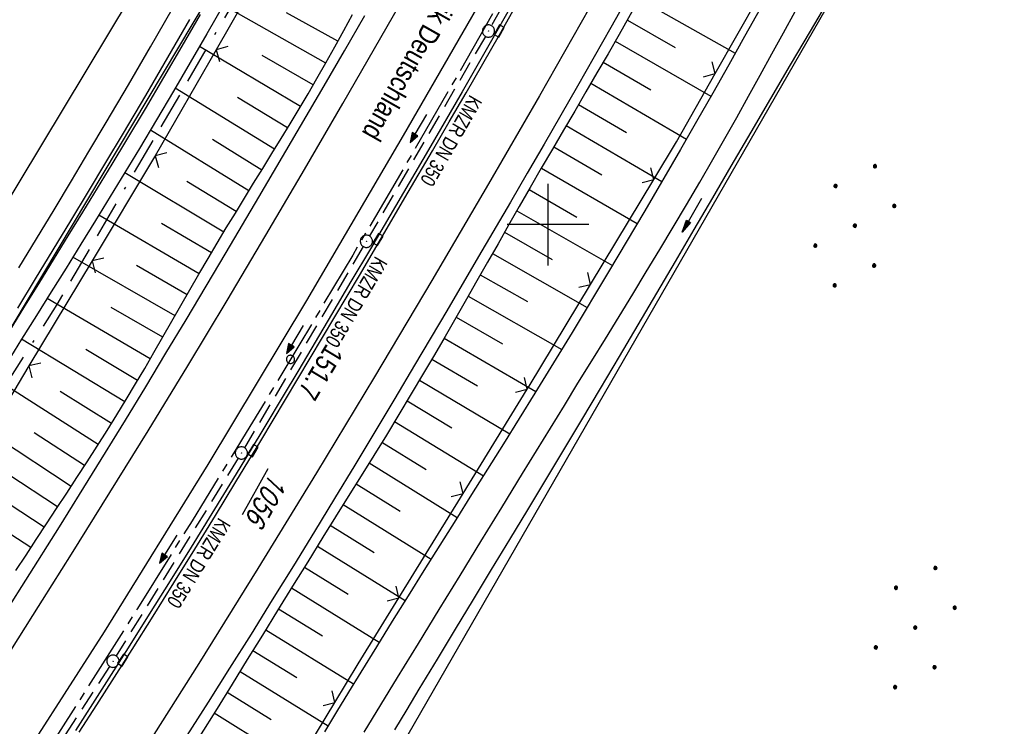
# Model space of a CAD drawing. Extents: x 510526 to 513920, y 467229 to 478797.
# Tile 234 of 256: x 511635 to 511756, y 473439 to 473525. Entities that reach past the tile are written whole.
import ezdxf

# ---------------------------------------------------------------- set-up
doc = ezdxf.new("R2010")
doc.units = 0
doc.header["$LTSCALE"] = 10
doc.header["$MEASUREMENT"] = 0
for name, pattern in [('ACAD_ISO16W100', [73, 15, -6.5, 15, -6.5, 15, -7, 1, -7]), ('ACHSE', [5.5, 4, -0.5, 0.5, -0.5]), ('AUSGEZOGEN', [0]), ('LT00', [0]), ('STRICHLINIE2', [0.375, 0.25, -0.125])]:
    doc.linetypes.add(name, pattern=pattern)
doc.layers.get('0').update_dxf_attribs({"linetype": 'LT00'})
for name, color, linetype in [('-AX-020', 250, 'ACHSE'), ('-Halt-Pfeil', 4, 'LT00'), ('-Haltung', 182, 'STRICHLINIE2'), ('-Haltungsbeschriftung', 182, 'LT00'), ('-ST-20-1', 250, 'LT00'), ('BAB-KABEL', 220, 'ACAD_ISO16W100'), ('BRD', 255, 'Continuous'), ('DFK_AB_FLNR', 7, 'Continuous'), ('DFK_AB_L', 21, 'LT00'), ('DFK_KATASTER', 250, 'LT00'), ('DFK_NUTZUNG', 250, 'LT00'), ('PFEIL', 140, 'AUSGEZOGEN'), ('V92_AFBR_BAB', 250, 'LT00'), ('V92_BOESCH', 250, 'LT00'), ('V92_BOSCHUNG', 250, 'LT00'), ('V92_GRABEN', 250, 'LT00'), ('V92_KA_PRUF', 182, 'LT00'), ('V92_LD_MARK', 250, 'LT00'), ('V92_RASTER', 250, 'LT00'), ('V92_RINNE', 182, 'LT00'), ('V92_SINKK', 182, 'LT00'), ('V92_ZAUN', 40, 'LT00')]:
    doc.layers.add(name, color=color, linetype=linetype)
doc.styles.add('Beschrift', font='ARIAL.TTF')
doc.styles.add('Haltungsbeschriftung', font='ARIAL.TTF', dxfattribs={"width": 0.75})
doc.styles.get("Standard").update_dxf_attribs({"font": 'romans.shx'})

# ---------------------------------------------------------------- blocks, each defined once
blk = doc.blocks.new('SYMB0002')
at = {"color": 0, "linetype": 'ByBlock'}
for points in [[(-0.031395, 0.499013), (-0.093691, 0.491144), (-0.154509, 0.475528), (-0.21289, 0.452414), (-0.267913, 0.422164), (-0.318712, 0.385257), (-0.364484, 0.342274), (-0.404509, 0.293893), (-0.438154, 0.240877), (-0.464888, 0.184062), (-0.484292, 0.124345), (-0.496058, 0.062667), (-0.5, 0)], [(-0.5, 0), (-0.496058, -0.062667), (-0.484292, -0.124345), (-0.464888, -0.184062), (-0.438154, -0.240877), (-0.404509, -0.293893), (-0.364485, -0.342274), (-0.318712, -0.385257), (-0.267914, -0.422164), (-0.21289, -0.452414), (-0.154509, -0.475529), (-0.093691, -0.491144), (-0.031395, -0.499014), (0.031395, -0.499014)], [(0.5, 0), (0.496057, 0.062667), (0.484292, 0.124345), (0.464888, 0.184062), (0.438153, 0.240877), (0.404509, 0.293893), (0.364484, 0.342274), (0.318712, 0.385257), (0.267913, 0.422164), (0.21289, 0.452414), (0.154509, 0.475528), (0.093691, 0.491144), (0.031395, 0.499013), (-0.031395, 0.499013)], [(0.031395, -0.499014), (0.093691, -0.491144), (0.154509, -0.475529), (0.21289, -0.452414), (0.267914, -0.422164), (0.318712, -0.385257), (0.364485, -0.342274), (0.404509, -0.293893), (0.438154, -0.240877), (0.464889, -0.184062), (0.484292, -0.124345), (0.496058, -0.062667), (0.5, 0)]]:
    blk.add_lwpolyline(points, dxfattribs=at)
blk = doc.blocks.new('SYMB0652')
at = {"color": 0, "linetype": 'ByBlock'}
blk.add_lwpolyline([(-0.15, -0.075), (0.15, -0.075), (0.15, 0.075), (-0.15, 0.075), (-0.15, -0.075)], dxfattribs=at)
blk = doc.blocks.new('SYMB0003')
at = {"color": 0, "linetype": 'ByBlock'}
for p, q in [((-0.015712, 0), (0.010166, 0.012015)), ((0, -0.021257), (-0.015712, 0)), ((0.010166, 0.012015), (0, -0.021257))]:
    blk.add_line(p, q, dxfattribs=at)
for points in [[(-0.031395, 0.499013), (-0.093691, 0.491144), (-0.154509, 0.475528), (-0.21289, 0.452414), (-0.267913, 0.422164), (-0.318712, 0.385257), (-0.364484, 0.342274), (-0.404509, 0.293893), (-0.438154, 0.240877), (-0.464888, 0.184062), (-0.484292, 0.124345), (-0.496058, 0.062667), (-0.5, 0)], [(-0.5, 0), (-0.496058, -0.062667), (-0.484292, -0.124345), (-0.464888, -0.184062), (-0.438154, -0.240877), (-0.404509, -0.293893), (-0.364485, -0.342274), (-0.318712, -0.385257), (-0.267914, -0.422164), (-0.21289, -0.452414), (-0.154509, -0.475529), (-0.093691, -0.491144), (-0.031395, -0.499014), (0.031395, -0.499014)], [(0.5, 0), (0.496057, 0.062667), (0.484292, 0.124345), (0.464888, 0.184062), (0.438153, 0.240877), (0.404509, 0.293893), (0.364484, 0.342274), (0.318712, 0.385257), (0.267913, 0.422164), (0.21289, 0.452414), (0.154509, 0.475528), (0.093691, 0.491144), (0.031395, 0.499013), (-0.031395, 0.499013)], [(0.031395, -0.499014), (0.093691, -0.491144), (0.154509, -0.475529), (0.21289, -0.452414), (0.267914, -0.422164), (0.318712, -0.385257), (0.364485, -0.342274), (0.404509, -0.293893), (0.438154, -0.240877), (0.464889, -0.184062), (0.484292, -0.124345), (0.496058, -0.062667), (0.5, 0)]]:
    blk.add_lwpolyline(points, dxfattribs=at)
blk = doc.blocks.new('SYMB0024')
at = {"color": 0, "linetype": 'ByBlock'}
for p, q in [((-0.5, 0.5), (0, 0)), ((0, 0), (0.5, 0.5))]:
    blk.add_line(p, q, dxfattribs=at)
blk = doc.blocks.new('Pfreil3')
at = {"layer": 'PFEIL'}
blk.add_hatch(color=256, dxfattribs=at).paths.add_polyline_path([(-1.55, 0.27), (-1.55, -0.27), (0, 0)])
for p, q in [((-1.55, 0), (-4.83, 0)), ((-1.55, -0.27), (-1.55, 0.27)), ((-1.55, 0.27), (0, 0)), ((0, 0), (-1.55, -0.27))]:
    blk.add_line(p, q, dxfattribs=at)
blk = doc.blocks.new('Ackerland7')
at = {"layer": 'DFK_NUTZUNG', "color": 0, "linetype": 'ByBlock'}
for p, q in [((-4, 3.93), (-4, 3.67)), ((-3.95, 3.63), (-3.95, 3.97)), ((-3.9, 3.99), (-3.9, 3.61)), ((-3.85, 3.6), (-3.85, 4)), ((-3.8, 3.99), (-3.8, 3.61)), ((-3.75, 3.63), (-3.75, 3.97)), ((-3.7, 3.93), (-3.7, 3.67)), ((-3.65, 3.8), (-3.65, 3.8)), ((3.7, 3.93), (3.7, 3.67)), ((3.75, 3.63), (3.75, 3.97)), ((3.8, 3.99), (3.8, 3.61)), ((3.85, 3.6), (3.85, 4)), ((3.9, 3.99), (3.9, 3.61)), ((3.95, 3.63), (3.95, 3.97)), ((4, 3.93), (4, 3.67)), ((4.05, 3.8), (4.05, 3.8)), ((-7.85, 0.13), (-7.85, -0.13)), ((-7.8, -0.17), (-7.8, 0.17)), ((-7.75, 0.19), (-7.75, -0.19)), ((-7.7, -0.2), (-7.7, 0.2)), ((-7.65, 0.19), (-7.65, -0.19)), ((-7.6, -0.17), (-7.6, 0.17)), ((-7.55, 0.13), (-7.55, -0.13)), ((-7.5, 0), (-7.5, 0)), ((-0.15, 0.13), (-0.15, -0.13)), ((-0.1, -0.17), (-0.1, 0.17)), ((-0.05, 0.19), (-0.05, -0.19)), ((0, -0.2), (0, 0.2)), ((0.05, 0.19), (0.05, -0.19)), ((0.1, -0.17), (0.1, 0.17)), ((0.15, 0.13), (0.15, -0.13)), ((0.2, 0), (0.2, 0)), ((7.55, 0.13), (7.55, -0.13)), ((7.6, -0.17), (7.6, 0.17)), ((7.65, 0.19), (7.65, -0.19)), ((7.7, -0.2), (7.7, 0.2)), ((7.75, 0.19), (7.75, -0.19)), ((7.8, -0.17), (7.8, 0.17)), ((7.85, 0.13), (7.85, -0.13)), ((7.9, 0), (7.9, 0)), ((-3.9, -3.61), (-3.9, -3.99)), ((-3.85, -4), (-3.85, -3.6)), ((-3.8, -3.61), (-3.8, -3.99)), ((3.8, -3.61), (3.8, -3.99)), ((3.85, -4), (3.85, -3.6)), ((3.9, -3.61), (3.9, -3.99)), ((-4, -3.67), (-4, -3.93)), ((-3.95, -3.97), (-3.95, -3.63)), ((-3.75, -3.97), (-3.75, -3.63)), ((-3.7, -3.67), (-3.7, -3.93)), ((-3.65, -3.8), (-3.65, -3.8)), ((3.7, -3.67), (3.7, -3.93)), ((3.75, -3.97), (3.75, -3.63)), ((3.95, -3.97), (3.95, -3.63)), ((4, -3.67), (4, -3.93)), ((4.05, -3.8), (4.05, -3.8))]:
    blk.add_line(p, q, dxfattribs=at)
for points in [[(-3.65, 3.8), (-3.67, 3.89), (-3.73, 3.96), (-3.81, 3.99), (-3.89, 3.99), (-3.97, 3.96), (-4.03, 3.89), (-4.05, 3.8), (-4.03, 3.71), (-3.97, 3.64), (-3.89, 3.6), (-3.81, 3.6), (-3.73, 3.64), (-3.67, 3.71), (-3.65, 3.8)], [(4.05, 3.8), (4.03, 3.89), (3.97, 3.96), (3.89, 3.99), (3.81, 3.99), (3.73, 3.96), (3.67, 3.89), (3.65, 3.8), (3.67, 3.71), (3.73, 3.64), (3.81, 3.61), (3.89, 3.61), (3.97, 3.64), (4.03, 3.71), (4.05, 3.8)], [(-7.5, 0), (-7.52, 0.09), (-7.58, 0.16), (-7.66, 0.19), (-7.74, 0.19), (-7.82, 0.16), (-7.88, 0.09), (-7.9, 0)], [(0.2, 0), (0.18, 0.09), (0.12, 0.16), (0.04, 0.19), (-0.04, 0.19), (-0.12, 0.16), (-0.18, 0.09), (-0.2, 0)], [(-0.2, 0), (-0.18, -0.09), (-0.12, -0.16), (-0.04, -0.19), (0.04, -0.19), (0.12, -0.16), (0.18, -0.09), (0.2, 0)], [(7.9, 0), (7.88, 0.09), (7.82, 0.16), (7.74, 0.19), (7.66, 0.19), (7.58, 0.16), (7.52, 0.09), (7.5, 0)], [(7.5, 0), (7.52, -0.09), (7.58, -0.16), (7.66, -0.19), (7.74, -0.19), (7.82, -0.16), (7.88, -0.09), (7.9, 0)], [(-7.9, 0), (-7.88, -0.09), (-7.82, -0.16), (-7.74, -0.19), (-7.66, -0.19), (-7.58, -0.16), (-7.52, -0.09), (-7.5, 0)], [(-3.65, -3.8), (-3.67, -3.71), (-3.73, -3.64), (-3.81, -3.61), (-3.89, -3.61), (-3.97, -3.64), (-4.03, -3.71), (-4.05, -3.8), (-4.03, -3.89), (-3.97, -3.96), (-3.89, -3.99), (-3.81, -3.99), (-3.73, -3.96), (-3.67, -3.89), (-3.65, -3.8)], [(4.05, -3.8), (4.03, -3.71), (3.97, -3.64), (3.89, -3.61), (3.81, -3.61), (3.73, -3.64), (3.67, -3.71), (3.65, -3.8), (3.67, -3.89), (3.73, -3.96), (3.81, -3.99), (3.89, -3.99), (3.97, -3.96), (4.03, -3.89), (4.05, -3.8)]]:
    blk.add_lwpolyline(points, dxfattribs=at)
blk = doc.blocks.new('SYMB0070')
at = {"color": 0, "linetype": 'ByBlock'}
for p, q in [((-0.5, 0), (0.2, 0)), ((0.5, 0), (0.2, 0.1)), ((0.2, 0.1), (0.2, 0)), ((0.468, 0), (0.21, 0.086)), ((0.21, 0.086), (0.21, -0.086)), ((0.21, -0.086), (0.468, 0)), ((0.22, -0.072), (0.437, 0)), ((0.23, -0.058), (0.405, 0)), ((0.24, -0.045), (0.374, 0)), ((0.342, 0), (0.25, 0.031)), ((0.25, 0.031), (0.25, -0.031)), ((0.25, -0.031), (0.342, 0)), ((0.26, -0.017), (0.31, 0)), ((0.27, -0.003), (0.279, 0))]:
    blk.add_line(p, q, dxfattribs=at)
for points in [[(0.2, 0), (0.2, -0.1), (0.5, 0)], [(0.437, 0), (0.22, 0.072), (0.22, -0.072)], [(0.405, 0), (0.23, 0.058), (0.23, -0.058)], [(0.374, 0), (0.24, 0.045), (0.24, -0.045)], [(0.31, 0), (0.26, 0.017), (0.26, -0.017)], [(0.279, 0), (0.27, 0.003), (0.27, -0.003)]]:
    blk.add_lwpolyline(points, dxfattribs=at)

msp = doc.modelspace()

# ---------------------------------------------------------------- linework, layer by layer
at = {"layer": '-AX-020', "ltscale": 0.2, "flags": 128}
msp.add_lwpolyline([(513881.72, 478796.97), (513877.87, 478787.35), (513870.37, 478768.8), (513862.79, 478750.28), (513855.14, 478731.79), (513847.41, 478713.32), (513839.61, 478694.89), (513831.74, 478676.49), (513823.79, 478658.13), (513815.77, 478639.79), (513807.68, 478621.49), (513799.51, 478603.22), (513791.27, 478584.98), (513782.96, 478566.77), (513774.58, 478548.6), (513766.12, 478530.46), (513757.59, 478512.36), (513748.99, 478494.29), (513740.31, 478476.25), (513731.57, 478458.25), (513722.75, 478440.29), (513713.86, 478422.36), (513704.9, 478404.46), (513695.86, 478386.6), (513686.76, 478368.78), (513677.58, 478351), (513668.34, 478333.25), (513659.02, 478315.54), (513649.63, 478297.86), (513640.17, 478280.23), (513630.64, 478262.63), (513621.04, 478245.07), (513611.37, 478227.54), (513601.63, 478210.06), (513591.82, 478192.62), (513586.74, 478183.65), (513576.83, 478166.26), (513566.85, 478148.92), (513556.8, 478131.61), (513546.69, 478114.34), (513536.51, 478097.1), (513526.28, 478079.91), (513515.99, 478062.74), (513505.64, 478045.61), (513495.23, 478028.52), (513484.78, 478011.45), (513474.27, 477994.42), (513463.71, 477977.42), (513453.11, 477960.45), (513442.46, 477943.5), (513431.76, 477926.59), (513421.03, 477909.7), (513410.25, 477892.84), (513399.43, 477876), (513388.58, 477859.18), (513377.69, 477842.39), (513366.77, 477825.62), (513355.82, 477808.87), (513344.83, 477792.14), (513333.82, 477775.43), (513322.78, 477758.74), (513311.72, 477742.06), (513300.63, 477725.4), (513289.52, 477708.75), (513278.39, 477692.12), (513267.24, 477675.5), (513256.08, 477658.89), (513244.9, 477642.29), (513233.71, 477625.7), (513222.5, 477609.12), (513211.29, 477592.54), (513200.07, 477575.97), (513188.84, 477559.41), (513177.6, 477542.84), (513166.37, 477526.28), (513154.8, 477509.24), (513142.5, 477491.11), (513130.2, 477472.99), (513117.9, 477454.86), (513105.61, 477436.73), (513093.33, 477418.59), (513081.06, 477400.44), (513068.81, 477382.28), (513056.57, 477364.12), (513044.34, 477345.94), (513032.14, 477327.75), (513019.96, 477309.55), (513007.8, 477291.33), (512995.67, 477273.09), (512983.57, 477254.83), (512971.49, 477236.55), (512959.45, 477218.25), (512947.45, 477199.93), (512935.48, 477181.58), (512923.55, 477163.21), (512911.66, 477144.81), (512899.82, 477126.38), (512888.03, 477107.93), (512876.28, 477089.44), (512864.58, 477070.92), (512852.94, 477052.36), (512841.35, 477033.77), (512829.82, 477015.15), (512818.35, 476996.49), (512806.94, 476977.79), (512795.6, 476959.05), (512789.64, 476949.14), (512778.41, 476930.34), (512767.24, 476911.5), (512756.13, 476892.61), (512745.1, 476873.69), (512734.14, 476854.72), (512723.25, 476835.72), (512712.42, 476816.68), (512701.67, 476797.59), (512690.98, 476778.47), (512680.37, 476759.31), (512669.82, 476740.11), (512659.35, 476720.87), (512648.95, 476701.6), (512638.61, 476682.28), (512628.35, 476662.93), (512618.16, 476643.54), (512608.04, 476624.11), (512597.99, 476604.65), (512588.01, 476585.15), (512578.1, 476565.61), (512568.26, 476546.04), (512558.5, 476526.43), (512548.8, 476506.79), (512539.18, 476487.11), (512529.63, 476467.4), (512520.15, 476447.65), (512510.75, 476427.87), (512501.42, 476408.05), (512492.16, 476388.2), (512482.97, 476368.31), (512473.85, 476348.4), (512464.81, 476328.44), (512455.84, 476308.46), (512446.94, 476288.44), (512438.12, 476268.39), (512429.37, 476248.31), (512420.69, 476228.2), (512412.09, 476208.05), (512403.56, 476187.88), (512395.11, 476167.67), (512386.72, 476147.43), (512378.42, 476127.17), (512370.18, 476106.87), (512362.02, 476086.54), (512353.94, 476066.18), (512345.92, 476045.79), (512337.99, 476025.38), (512330.13, 476004.93), (512322.34, 475984.46), (512314.63, 475963.96), (512306.99, 475943.43), (512299.43, 475922.87), (512291.94, 475902.28), (512284.53, 475881.67), (512277.19, 475861.03), (512269.93, 475840.36), (512262.74, 475819.67), (512255.63, 475798.95), (512248.6, 475778.21), (512241.64, 475757.44), (512234.76, 475736.64), (512227.95, 475715.82), (512221.22, 475694.97), (512214.57, 475674.11), (512207.99, 475653.21), (512201.49, 475632.29), (512200.13, 475627.89), (512194.28, 475608.79), (512188.5, 475589.67), (512182.78, 475570.54), (512177.14, 475551.38), (512171.56, 475532.2), (512166.05, 475513.01), (512160.62, 475493.79), (512155.26, 475474.55), (512149.97, 475455.29), (512148.09, 475448.36), (512142.91, 475429.07), (512137.8, 475409.77), (512132.78, 475390.44), (512127.83, 475371.09), (512122.96, 475351.72), (512118.16, 475332.33), (512113.45, 475312.92), (512108.81, 475293.5), (512104.25, 475274.06), (512099.76, 475254.59), (512095.36, 475235.11), (512091.03, 475215.62), (512086.78, 475196.1), (512082.61, 475176.57), (512078.52, 475157.02), (512074.51, 475137.46), (512070.57, 475117.88), (512066.72, 475098.28), (512063.24, 475080.25), (512059.53, 475060.62), (512055.9, 475040.98), (512052.34, 475021.33), (512048.86, 475001.67), (512045.44, 474981.99), (512042.08, 474962.3), (512038.79, 474942.6), (512035.56, 474922.89), (512032.39, 474903.18), (512029.27, 474883.45), (512026.2, 474863.71), (512023.18, 474843.97), (512020.21, 474824.22), (512017.28, 474804.47), (512014.39, 474784.7), (512011.54, 474764.94), (512008.73, 474745.16), (512005.95, 474725.39), (512003.2, 474705.61), (512000.47, 474685.82), (511997.78, 474666.03), (511995.1, 474646.24), (511992.44, 474626.45), (511989.8, 474606.65), (511987.17, 474586.85), (511984.55, 474567.05), (511981.94, 474547.25), (511979.34, 474527.45), (511976.74, 474507.69), (511975.13, 474495.38), (511973.48, 474482.82), (511971.82, 474470.25), (511970.17, 474457.69), (511968.51, 474445.13), (511966.84, 474432.57), (511965.15, 474420.02), (511963.46, 474407.46), (511961.75, 474394.91), (511960.03, 474382.35), (511958.28, 474369.81), (511956.52, 474357.26), (511954.73, 474344.72), (511952.92, 474332.18), (511951.08, 474319.64), (511949.21, 474307.11), (511947.31, 474294.58), (511945.38, 474282.06), (511943.41, 474269.55), (511941.4, 474257.04), (511939.35, 474244.53), (511937.27, 474232.04), (511935.14, 474219.55), (511932.96, 474207.07), (511930.74, 474194.59), (511928.46, 474182.13), (511926.14, 474169.68), (511923.76, 474157.23), (511921.32, 474144.8), (511918.83, 474132.38), (511916.28, 474119.97), (511913.66, 474107.57), (511910.98, 474095.19), (511908.24, 474082.82), (511905.43, 474070.46), (511902.54, 474058.13), (511899.59, 474045.81), (511896.56, 474033.5), (511893.47, 474021.26), (511890.29, 474009), (511887.03, 473996.75), (511883.7, 473984.53), (511880.29, 473972.33), (511876.8, 473960.15), (511873.23, 473947.99), (511869.59, 473935.86), (511865.87, 473923.74), (511862.08, 473911.66), (511858.21, 473899.59), (511854.26, 473887.55), (511850.24, 473875.54), (511846.14, 473863.55), (511841.96, 473851.59), (511837.71, 473839.65), (511833.39, 473827.75), (511828.99, 473815.86), (511824.51, 473804.01), (511819.96, 473792.19), (511815.33, 473780.39), (511810.64, 473768.63), (511805.86, 473756.89), (511801.02, 473745.18), (511796.09, 473733.51), (511791.1, 473721.87), (511786.03, 473710.25), (511780.89, 473698.68), (511775.67, 473687.13), (511770.39, 473675.61), (511765.03, 473664.13), (511759.6, 473652.69), (511754.09, 473641.28), (511748.51, 473629.9), (511742.87, 473618.56), (511737.15, 473607.25), (511731.36, 473595.99), (511725.49, 473584.75), (511719.56, 473573.56), (511713.56, 473562.4), (511707.48, 473551.28), (511701.34, 473540.2), (511695.13, 473529.16), (511688.84, 473518.16), (511682.49, 473507.2), (511676.07, 473496.28), (511669.58, 473485.39), (511663.02, 473474.55), (511656.39, 473463.76), (511649.7, 473453), (511642.94, 473442.29), (511636.1, 473431.62), (511629.21, 473420.99), (511622.24, 473410.41), (511615.21, 473399.87), (511608.11, 473389.37), (511600.95, 473378.92), (511593.72, 473368.52), (511586.42, 473358.16), (511579.06, 473347.85), (511571.64, 473337.58), (511564.15, 473327.36), (511556.59, 473317.19), (511548.97, 473307.07), (511541.29, 473297), (511533.54, 473286.97), (511525.74, 473276.99), (511517.86, 473267.07), (511509.93, 473257.19), (511501.93, 473247.36), (511493.87, 473237.58), (511485.75, 473227.86), (511477.57, 473218.19), (511475.55, 473215.81), (511467.29, 473206.2), (511458.98, 473196.64), (511450.61, 473187.13), (511442.18, 473177.67), (511433.71, 473168.25), (511425.19, 473158.87), (511416.62, 473149.54), (511408.01, 473140.24), (511399.37, 473130.98), (511390.68, 473121.76), (511381.96, 473112.57), (511373.2, 473103.41), (511364.42, 473094.28), (511355.61, 473085.17), (511346.77, 473076.1), (511337.91, 473067.04), (511329.03, 473058), (511320.13, 473048.99), (511311.22, 473039.98), (511302.29, 473031), (511293.34, 473022.02), (511284.39, 473013.05), (511275.44, 473004.09), (511266.47, 472995.14), (511255.91, 472984.59), (511236.79, 472965.5), (511230.18, 472958.9), (511223.57, 472952.29), (511216.96, 472945.68), (511210.37, 472939.06), (511203.78, 472932.43), (511197.22, 472925.79), (511190.66, 472919.13), (511184.13, 472912.44), (511177.62, 472905.74), (511171.14, 472899.01), (511164.68, 472892.25), (511158.26, 472885.46), (511151.88, 472878.64), (511145.53, 472871.79), (511139.22, 472864.89), (511132.96, 472857.96), (511126.75, 472850.98), (511120.58, 472843.95), (511114.48, 472836.88), (511109.32, 472830.82), (511103.32, 472823.65), (511097.39, 472816.44), (511091.51, 472809.17), (511085.7, 472801.85), (511079.95, 472794.49), (511074.26, 472787.07), (511068.64, 472779.61), (511063.08, 472772.1), (511057.59, 472764.54), (511052.16, 472756.93), (511046.8, 472749.28), (511041.5, 472741.58), (511036.27, 472733.84), (511031.1, 472726.05), (511026.01, 472718.22), (511020.98, 472710.35), (511016.01, 472702.43), (511011.12, 472694.47), (511006.29, 472686.47), (511001.53, 472678.43), (510996.84, 472670.35), (510992.22, 472662.22), (510987.67, 472654.06), (510983.19, 472645.86), (510978.78, 472637.62), (510974.44, 472629.35), (510970.17, 472621.04), (510965.98, 472612.69), (510961.85, 472604.3), (510957.8, 472595.88), (510953.82, 472587.43), (510949.91, 472578.94), (510946.07, 472570.42), (510942.31, 472561.87), (510938.62, 472553.28), (510935.01, 472544.67), (510931.46, 472536.02), (510928, 472527.34), (510924.6, 472518.64), (510921.29, 472509.9), (510918.04, 472501.14), (510914.87, 472492.35), (510911.78, 472483.53), (510908.76, 472474.69), (510905.82, 472465.82), (510902.96, 472456.92), (510900.17, 472448), (510897.45, 472439.06), (510894.82, 472430.1), (510892.26, 472421.11), (510889.78, 472412.1), (510887.37, 472403.07), (510885.04, 472394.02), (510882.79, 472384.95), (510880.62, 472375.87), (510878.53, 472366.76), (510876.51, 472357.64), (510874.57, 472348.49), (510872.71, 472339.34), (510870.93, 472330.16), (510869.23, 472320.98), (510867.6, 472311.77), (510866.06, 472302.56), (510864.59, 472293.33), (510863.2, 472284.09), (510861.89, 472274.84), (510860.67, 472265.57), (510859.52, 472256.3), (510858.45, 472247.02), (510857.45, 472237.73), (510856.54, 472228.43), (510855.71, 472219.12), (510854.96, 472209.81), (510854.29, 472200.49), (510853.7, 472191.16), (510853.18, 472181.83), (510852.75, 472172.5), (510852.4, 472163.16), (510852.13, 472153.82), (510851.93, 472144.48), (510851.82, 472135.13), (510851.79, 472125.79), (510851.84, 472116.44), (510851.96, 472107.1), (510852.01, 472104.71), (510852.24, 472095.37), (510852.54, 472086.03), (510852.93, 472076.69), (510853.39, 472067.36), (510853.92, 472058.03), (510854.53, 472048.71), (510855.21, 472039.39), (510855.96, 472030.07), (510856.78, 472020.77), (510857.67, 472011.46), (510858.63, 472002.17), (510859.65, 471992.88), (510860.73, 471983.6), (510861.88, 471974.33), (510863.09, 471965.06), (510864.36, 471955.8), (510865.69, 471946.55), (510867.08, 471937.31), (510868.53, 471928.08), (510870.02, 471918.86), (510871.58, 471909.64), (510873.18, 471900.44), (510874.84, 471891.24), (510876.54, 471882.05), (510878.3, 471872.88), (510880.1, 471863.71), (510881.95, 471854.55), (510883.84, 471845.4), (510885.78, 471836.26), (510887.76, 471827.12), (510889.78, 471818), (510891.83, 471808.88), (510893.93, 471799.78), (510896.06, 471790.68), (510898.23, 471781.59), (510900.44, 471772.51), (510902.67, 471763.44), (510904.94, 471754.37), (510907.24, 471745.32), (510909.57, 471736.27), (510911.93, 471727.22), (510914.31, 471718.19), (510916.72, 471709.16), (510919.15, 471700.14), (510921.61, 471691.12), (510924.09, 471682.11), (510926.59, 471673.11), (510929.1, 471664.11), (510931.64, 471655.12), (510934.19, 471646.13), (510936.76, 471637.14), (510939.34, 471628.16), (510941.94, 471619.19), (510944.55, 471610.22), (510947.17, 471601.25), (510949.8, 471592.28), (510952.43, 471583.31), (510955.08, 471574.35), (510957.73, 471565.39), (510960.38, 471556.43), (510963.04, 471547.47), (510967.7, 471531.77), (510970.25, 471523.2), (510975.26, 471506.32), (510980.27, 471489.44), (510985.27, 471472.57), (510990.27, 471455.68), (510995.25, 471438.8), (511000.21, 471421.91), (511005.16, 471405.01), (511010.09, 471388.11), (511014.99, 471371.2), (511019.86, 471354.28), (511024.7, 471337.36), (511029.51, 471320.42), (511034.28, 471303.47), (511039.01, 471286.52), (511043.7, 471269.55), (511048.34, 471252.56), (511052.93, 471235.57), (511057.46, 471218.56), (511061.95, 471201.53), (511066.37, 471184.49), (511070.73, 471167.43), (511075.02, 471150.36), (511079.24, 471133.27), (511083.39, 471116.16), (511086.57, 471102.84), (511090.59, 471085.7), (511094.53, 471068.54), (511098.39, 471051.37), (511102.17, 471034.17), (511105.87, 471016.96), (511109.5, 470999.73), (511113.05, 470982.49), (511116.52, 470965.23), (511119.91, 470947.95), (511123.22, 470930.66), (511126.45, 470913.36), (511129.61, 470896.04), (511132.69, 470878.7), (511135.68, 470861.35), (511138.6, 470843.99), (511141.44, 470826.62), (511144.2, 470809.23), (511146.88, 470791.83), (511149.49, 470774.42), (511152.01, 470757), (511154.45, 470739.56), (511156.82, 470722.12), (511159.1, 470704.66), (511161.31, 470687.19), (511163.44, 470669.72), (511165.49, 470652.23), (511165.64, 470650.9), (511167.87, 470631.02), (511170.03, 470611.14), (511172.1, 470591.25), (511174.1, 470571.35), (511176.01, 470551.44), (511177.85, 470531.52), (511179.53, 470512.55), (511180.88, 470496.34), (511182.16, 470480.14), (511183.36, 470463.92), (511184.48, 470447.7), (511185.52, 470431.48), (511186.48, 470415.25), (511187.36, 470399.01), (511188.16, 470382.77), (511188.88, 470366.53), (511189.52, 470350.29), (511190.08, 470334.04), (511190.56, 470317.79), (511190.96, 470301.53), (511191.28, 470285.28), (511191.52, 470269.02), (511191.68, 470252.76), (511191.76, 470236.51), (511191.77, 470220.25), (511191.69, 470203.99), (511191.53, 470187.73), (511191.29, 470171.47), (511191.24, 470169.01), (511190.91, 470152.75), (511190.5, 470136.5), (511190.02, 470120.25), (511189.47, 470104), (511188.85, 470087.75), (511188.17, 470071.51), (511187.43, 470055.27), (511186.63, 470039.03), (511185.78, 470022.79), (511184.88, 470006.56), (511183.93, 469990.33), (511182.94, 469974.1), (511181.91, 469957.87), (511180.85, 469941.65), (511179.74, 469925.43), (511178.61, 469909.21), (511177.46, 469892.99), (511176.28, 469876.78), (511175.08, 469860.56), (511173.86, 469844.35), (511172.63, 469828.14), (511171.39, 469811.93), (511170.14, 469795.72), (511168.85, 469778.99), (511030.96, 467993.35), (511029.42, 467973.41), (511027.88, 467953.47), (511026.35, 467933.52), (511024.83, 467913.58), (511023.32, 467893.64), (511021.83, 467873.7), (511020.35, 467853.75), (511018.9, 467833.8), (511017.47, 467813.85), (511016.06, 467793.9), (511014.69, 467773.95), (511013.35, 467754), (511012.05, 467734.04), (511010.78, 467714.08), (511009.56, 467694.12), (511008.38, 467674.15), (511007.25, 467654.18), (511006.18, 467634.21), (511005.15, 467614.24), (511004.19, 467594.26), (511003.28, 467574.28), (511002.44, 467554.3), (511001.67, 467534.31), (511000.96, 467514.33), (511000.33, 467494.34), (510999.77, 467474.34), (510999.56, 467465.71), (510999.11, 467445.71), (510998.75, 467425.72), (510998.46, 467405.72), (510998.26, 467385.72), (510998.14, 467365.72), (510998.09, 467345.72), (510998.13, 467325.72), (510998.24, 467305.72), (510998.44, 467285.72), (510998.71, 467265.72), (510999.07, 467245.73), (510999.43, 467229.16)], dxfattribs=at)
at = {"layer": '-Haltung'}
for p, q in [((511707.3, 473549.45), (511693.07, 473524.35)), ((511692.32, 473523.05), (511678.12, 473498.61)), ((511677.37, 473497.31), (511662.82, 473472.69)), ((511662.05, 473471.41), (511647.1, 473447.2)), ((511646.3, 473445.93), (511630.45, 473421.61))]:
    msp.add_line(p, q, dxfattribs=at)
at = {"layer": 'BAB-KABEL', "ltscale": 0.03, "flags": 128}
msp.add_lwpolyline([(513339.84, 477816.32), (513312.27, 477774.65), (513284.67, 477733), (513252.5, 477694.41), (513223.88, 477653.5), (513195.8, 477612.12), (513167.63, 477570.87), (513139.88, 477529.3), (513111.79, 477487.92), (513083.81, 477446.45), (513055.84, 477404.98), (513022.49, 477355.03), (513000.51, 477321.52), (512973.12, 477279.62), (512945.42, 477237.87), (512917.58, 477196.22), (512879.16, 477137.5), (512858.34, 477103.22), (512837.39, 477068.95), (512811.45, 477026.06), (512784.2, 476983.9), (512756.65, 476941.56), (512731.12, 476898.63), (512706.39, 476854.96), (512681.95, 476811.1), (512658.87, 476770.39), (512633.74, 476723.05), (512609.82, 476678.97), (512586.03, 476634.72), (512574.46, 476609.04), (512565.77, 476584.24), (512545.21, 476542.92), (512523.45, 476497.74), (512501.77, 476452.47), (512480.25, 476407.17), (512458.85, 476361.79), (512438.56, 476315.94), (512418.18, 476270.12), (512378.72, 476177.83), (512359.89, 476131.36), (512341.35, 476084.78), (512322.58, 476038.31), (512304.82, 475991.34), (512287.68, 475944.24), (512270.28, 475897.17), (512254.12, 475849.7), (512237.77, 475802.28), (512221.53, 475754.82), (512205.86, 475707.19), (512190.78, 475659.38), (512175.78, 475611.52), (512161.52, 475563.42), (512145.69, 475515.8), (512137.73, 475496.07), (512130.63, 475467.92), (512119.03, 475418.91), (512105.58, 475370.55), (512100.73, 475351.1), (512084.18, 475320.51), (512082.62, 475318.67), (512071.99, 475296.24), (512062.06, 475264.37), (512059.32, 475232.9), (512061.87, 475193.18), (512054.82, 475143.1), (512045.69, 475099.99), (512036.29, 475050.9), (512027.27, 475001.72), (512018.22, 474952.55), (512008.9, 474903.42), (512000.14, 474854.23), (511992.36, 474804.85), (511985.27, 474755.37), (511977.39, 474700.85), (511969.41, 474646.42), (511966.53, 474615.2), (511972.8, 474604.79), (511970.05, 474596.16), (511959.57, 474586.37), (511941.91, 474517.48), (511936.85, 474477.77), (511926.66, 474399.73), (511919.97, 474355.38), (511910.09, 474296.61), (511899.45, 474238.13), (511883.78, 474152.68), (511870.29, 474094), (511857.13, 474053.88), (511852.78, 474012.45), (511853.17, 473966.86), (511852.49, 473957.15), (511851.31, 473949.66), (511841.69, 473942.06), (511825.82, 473895.23), (511826.65, 473894.12), (511810.9, 473851.95), (511793.57, 473805.03), (511775.28, 473758.36), (511755.12, 473712.47), (511734.05, 473667.01), (511712.23, 473621.97), (511689.5, 473577.27), (511665.16, 473533.5), (511639.85, 473490.24), (511612.91, 473448.14), (511601.59, 473431.81), (511558.05, 473366.07), (511514.89, 473306.01), (511484.06, 473267.45), (511450.63, 473224.7), (511393.07, 473164.53), (511363.02, 473132.87), (511308.52, 473076.45), (511275.57, 473040.36), (511243.01, 473009.33), (511235.22, 472986.05), (511231.03, 472981.06), (511075.99, 472813.11), (511070.24, 472807.3), (511057.8, 472797.51), (511038.03, 472769.96), (511010.69, 472730.53), (510983.88, 472687.19), (510959.58, 472643.76), (510934.3, 472604.33), (510904.8, 472574.33), (510913.91, 472558.29), (510911.7, 472550.67), (510911.23, 472549.24), (510895.97, 472514.71), (510882.66, 472477.92), (510872.4, 472460.75), (510857.5, 472432.35), (510836.1, 472381.12), (510836.28, 472368.89), (510832.94, 472355.97), (510830.18, 472332.03), (510848.22, 472325.54), (510838.51, 472271.42), (510831.97, 472215.43), (510830.7, 472169.39), (510828.83, 472118.66), (510829.08, 472067.62), (510833.95, 472011.74), (510842.44, 471951.44), (510849.98, 471906.34), (510856.18, 471866.27), (510867.23, 471812.82), (510879.85, 471762.88), (510891.51, 471713.81), (510903.79, 471665.07), (510916.06, 471616.28), (510929.64, 471568.08), (510950.96, 471501.37), (510971.61, 471429.82), (510974.35, 471422.76), (510989.55, 471366.87), (511004.5, 471314.2), (511016.36, 471270.84), (511026.28, 471232.42), (511039.24, 471184.15), (511056.6, 471116.88), (511065.91, 471078.27), (511077.6, 471030.01), (511089.22, 470981.62), (511098.91, 470932.89), (511107.16, 470884.03), (511116.15, 470835.04), (511125.08, 470786.06), (511133.15, 470736.97), (511137.3, 470706.32), (511129.89, 470689.71), (511129.54, 470684.61), (511132.44, 470671.58), (511143.11, 470670.95), (511145.78, 470638.26), (511151.08, 470588.89), (511155.98, 470539.42), (511159.51, 470489.78), (511162.63, 470440.14), (511165.94, 470390.62), (511167.84, 470340.94), (511167.81, 470291.24), (511167.77, 470272.42), (511169.19, 470243.96), (511168.97, 470223.34), (511163.73, 470203.87), (511151.46, 470170.12), (511152.4, 470145.76), (511161.63, 470107.32), (511162.26, 470078.65), (511157.08, 470021.39), (511153.97, 469975.78), (511150.23, 469924.11), (511146.61, 469878.37), (511141.04, 469826.73), (511133.85, 469745.04), (511131.82, 469700.02), (511128.93, 469655.17), (511125.19, 469595.29), (511130.66, 469554.69), (511130.4, 469544.67), (511121.69, 469477.4)], dxfattribs=at)
at = {"layer": 'DFK_AB_L'}
for p, q in [((511682.09, 473436.25), (511776.03, 473599.34)), ((511666.08, 473540.71), (511625.57, 473472.96))]:
    msp.add_line(p, q, dxfattribs=at)
at = {"layer": 'DFK_KATASTER'}
msp.add_line((511602.64, 473451.18), (511658.97, 473544.56), dxfattribs=at)
at = {"layer": 'V92_AFBR_BAB'}
for points in [[(511793.37, 473731.98), (511783.24, 473709.08), (511772.74, 473685.72), (511762.84, 473664.11), (511752.15, 473641.82), (511741.13, 473619.64), (511729.86, 473597.66), (511718.19, 473575.49), (511706.37, 473553.54), (511694.6, 473532.31), (511682.27, 473510.93), (511670.41, 473490.71), (511658.34, 473470.65), (511645.63, 473450.17), (511632.65, 473429.98), (511618.11, 473407.98), (511604.54, 473387.81), (511590.08, 473366.85), (511577.05, 473348.53), (511563.04, 473329.4), (511548.26, 473309.54), (511535.12, 473292.18), (511520.27, 473273.31)], [(511709.66, 473527.65), (511707.67, 473524.12), (511705.65, 473520.54), (511703.61, 473516.97), (511701.57, 473513.41), (511699.51, 473509.85), (511697.45, 473506.3), (511695.39, 473502.75), (511691.49, 473496.09), (511687.58, 473489.45), (511683.65, 473482.81), (511681.21, 473478.72), (511678.77, 473474.64), (511676.32, 473470.56), (511673.86, 473466.49), (511671.38, 473462.43), (511668.81, 473458.24), (511666.22, 473454.06), (511663.62, 473449.88), (511661, 473445.72), (511658.38, 473441.56), (511655.12, 473436.44)], [(511633.87, 473453.07), (511636.05, 473456.49), (511640.15, 473462.99), (511644.21, 473469.52), (511648.23, 473476.07), (511650.72, 473480.16), (511653.19, 473484.25), (511655.66, 473488.35), (511658.11, 473492.46), (511660.56, 473496.57), (511664.58, 473503.37), (511668.58, 473510.18), (511672.56, 473517), (511675.06, 473521.29), (511677.54, 473525.59)], [(511635.2, 473494.7), (511637.36, 473498.26), (511639.5, 473501.81), (511641.64, 473505.38), (511643.77, 473508.94), (511645.89, 473512.52), (511648.6, 473517.13), (511651.29, 473521.76), (511653.96, 473526.39)], [(511656.1, 473525.12), (511653.4, 473520.47), (511650.68, 473515.82), (511647.95, 473511.19), (511645.81, 473507.61), (511643.66, 473504.04), (511641.51, 473500.47), (511639.35, 473496.91), (511637.18, 473493.35), (511635.01, 473489.79)]]:
    msp.add_lwpolyline(points, dxfattribs=at)
at = {"layer": 'V92_BOESCH'}
for points in [[(511634.83, 473457.65), (511636.06, 473459.56), (511637.31, 473461.46), (511638.55, 473463.36), (511639.8, 473465.26), (511641.05, 473467.15), (511642.3, 473469.05), (511643.54, 473470.96), (511644.77, 473472.87), (511645.98, 473474.79), (511647.18, 473476.71), (511648.34, 473478.6), (511649.47, 473480.51), (511650.6, 473482.41), (511651.71, 473484.33), (511652.82, 473486.25), (511653.93, 473488.17), (511655.03, 473490.09), (511656.13, 473492.01), (511657.24, 473493.93), (511658.36, 473495.84), (511659.49, 473497.75), (511660.59, 473499.59), (511661.7, 473501.41), (511662.81, 473503.24), (511663.93, 473505.06), (511665.06, 473506.88), (511666.18, 473508.7), (511667.29, 473510.53), (511668.4, 473512.35), (511669.51, 473514.18), (511670.6, 473516.02), (511671.67, 473517.87), (511672.79, 473519.82), (511673.88, 473521.78), (511674.97, 473523.75), (511676.04, 473525.73)], [(511710.44, 473526.32), (511708.7, 473523.27), (511707.35, 473520.92), (511705.99, 473518.58), (511704.63, 473516.24), (511703.27, 473513.91), (511701.9, 473511.57), (511700.54, 473509.23), (511699.17, 473506.9), (511697.81, 473504.56), (511696.46, 473502.21), (511695.16, 473499.94), (511693.87, 473497.67), (511692.58, 473495.4), (511691.29, 473493.13), (511689.99, 473490.86), (511688.7, 473488.59), (511687.39, 473486.32), (511686.08, 473484.06), (511684.76, 473481.81), (511683.25, 473479.28), (511681.72, 473476.76), (511680.19, 473474.25), (511678.64, 473471.74), (511677.09, 473469.24), (511675.53, 473466.74), (511673.98, 473464.24), (511672.42, 473461.74), (511670.56, 473458.74), (511668.71, 473455.75), (511666.86, 473452.75), (511665.01, 473449.76), (511663.16, 473446.76), (511661.31, 473443.76), (511659.46, 473440.77), (511657.32, 473437.33)], [(511726.02, 473526.49), (511724.07, 473523.02), (511722.12, 473519.56), (511720.16, 473516.1), (511718.18, 473512.64), (511716.2, 473509.19), (511711.84, 473501.69), (511707.41, 473494.22), (511702.93, 473486.78), (511698.39, 473479.38), (511696.46, 473476.27), (511694.53, 473473.16), (511692.58, 473470.06), (511690.64, 473466.96), (511688.69, 473463.86), (511686.74, 473460.76), (511684.79, 473457.66), (511682.85, 473454.56), (511680.91, 473451.45), (511678.98, 473448.34), (511677.06, 473445.23), (511675.57, 473442.79), (511674.09, 473440.35), (511672.6, 473437.91)]]:
    msp.add_lwpolyline(points, dxfattribs=at)
at = {"layer": 'V92_BOSCHUNG'}
for p, q in [((511672.76, 473519.78), (511660.22, 473526.88)), ((511711.17, 473527.63), (511722.92, 473520.99)), ((511674.26, 473522.46), (511667.97, 473525.94)), ((511709.71, 473525.04), (511715.57, 473521.69)), ((511708.23, 473522.46), (511719.94, 473515.72)), ((511669.67, 473514.45), (511657.31, 473521.81)), ((511671.23, 473517.11), (511665, 473520.72)), ((511706.75, 473519.88), (511712.59, 473516.49)), ((511705.25, 473517.3), (511716.94, 473510.48)), ((511666.51, 473509.24), (511654.34, 473516.71)), ((511668.09, 473511.84), (511661.96, 473515.55)), ((511703.74, 473514.71), (511709.59, 473511.29)), ((511663.36, 473504.12), (511651.29, 473511.55)), ((511702.22, 473512.12), (511713.94, 473505.28)), ((511664.93, 473506.68), (511658.88, 473510.41)), ((511700.71, 473509.53), (511706.57, 473506.11)), ((511660.28, 473499.07), (511648.15, 473506.35)), ((511699.19, 473506.92), (511710.91, 473500.12)), ((511661.8, 473501.59), (511655.77, 473505.27)), ((511697.68, 473504.32), (511703.53, 473500.93)), ((511696.17, 473501.7), (511707.87, 473494.99)), ((511657.28, 473493.99), (511644.96, 473501.14)), ((511658.77, 473496.54), (511652.66, 473500.14)), ((511694.67, 473499.08), (511700.5, 473495.75)), ((511654.31, 473488.83), (511641.78, 473496)), ((511693.18, 473496.46), (511704.8, 473489.87)), ((511655.79, 473491.42), (511649.58, 473494.99)), ((511691.7, 473493.85), (511697.47, 473490.58)), ((511651.28, 473483.58), (511638.63, 473490.95)), ((511690.22, 473491.26), (511701.68, 473484.72)), ((511652.8, 473486.21), (511646.5, 473489.84)), ((511688.74, 473488.66), (511694.42, 473485.41)), ((511648.15, 473478.3), (511635.52, 473485.99)), ((511687.26, 473486.09), (511698.51, 473479.58)), ((511649.73, 473480.94), (511643.4, 473484.7)), ((511685.77, 473483.53), (511691.34, 473480.26)), ((511644.9, 473473.07), (511632.42, 473481.04)), ((511684.26, 473480.98), (511695.31, 473474.41)), ((511646.54, 473475.67), (511640.25, 473479.59)), ((511682.74, 473478.44), (511688.22, 473475.14)), ((511641.58, 473467.96), (511629.3, 473476.02)), ((511681.2, 473475.89), (511692.09, 473469.27)), ((511643.24, 473470.5), (511637.05, 473474.52)), ((511679.64, 473473.36), (511685.06, 473470.03)), ((511638.28, 473462.95), (511626.15, 473470.91)), ((511678.08, 473470.83), (511688.87, 473464.15)), ((511639.93, 473465.45), (511633.83, 473469.46)), ((511676.5, 473468.29), (511681.88, 473464.94)), ((511674.92, 473465.76), (511685.66, 473459.05)), ((511636.66, 473460.47), (511630.61, 473464.4)), ((511673.33, 473463.2), (511678.7, 473459.86)), ((511671.74, 473460.64), (511682.49, 473453.98)), ((511670.15, 473458.08), (511675.53, 473454.76)), ((511668.57, 473455.53), (511679.32, 473448.9)), ((511667, 473452.98), (511672.37, 473449.66)), ((511665.42, 473450.42), (511676.18, 473443.79)), ((511663.85, 473447.87), (511669.23, 473444.55)), ((511662.27, 473445.32), (511673.06, 473438.66)), ((511660.7, 473442.76), (511666.1, 473439.43)), ((511659.12, 473440.23), (511669.94, 473433.52))]:
    msp.add_line(p, q, dxfattribs=at)
at = {"layer": 'V92_GRABEN'}
for points in [[(511660.24, 473526.91), (511658.21, 473523.37), (511656.17, 473519.84), (511654.11, 473516.32), (511652.04, 473512.81), (511649.94, 473509.31), (511648.17, 473506.37), (511646.38, 473503.45), (511644.58, 473500.52), (511642.78, 473497.61), (511640.96, 473494.69), (511639.15, 473491.78), (511637.33, 473488.88), (511635.51, 473485.97), (511633.69, 473483.06)], [(511734.49, 473527.81), (511732.08, 473523.68), (511729.66, 473519.55), (511727.24, 473515.43), (511724.82, 473511.3), (511722.4, 473507.17), (511720.12, 473503.28), (511717.84, 473499.39), (511715.56, 473495.5), (511713.27, 473491.61), (511710.98, 473487.72), (511708.69, 473483.84), (511706.39, 473479.96), (511704.08, 473476.09), (511701.88, 473472.42), (511699.68, 473468.76), (511697.47, 473465.1), (511695.26, 473461.44), (511693.04, 473457.78), (511690.82, 473454.13), (511688.61, 473450.47), (511686.4, 473446.81), (511684.19, 473443.15), (511682.69, 473440.66), (511681.19, 473438.17)], [(511633.99, 473486.88), (511635.8, 473489.81), (511637.61, 473492.74), (511639.42, 473495.68), (511641.23, 473498.61), (511643.03, 473501.54), (511644.83, 473504.48), (511646.62, 473507.42), (511648.4, 473510.37), (511650.68, 473514.19), (511652.95, 473518.02), (511655.19, 473521.86), (511657.43, 473525.71)], [(511677.46, 473437.88), (511679.52, 473441.22), (511681.57, 473444.56), (511684.13, 473448.72), (511686.68, 473452.89), (511689.22, 473457.05), (511691.77, 473461.22), (511694.32, 473465.38), (511696.87, 473469.55), (511699.43, 473473.71), (511701.99, 473477.87), (511703.66, 473480.59), (511705.34, 473483.31), (511707.02, 473486.03), (511708.69, 473488.76), (511710.36, 473491.49), (511712.03, 473494.22), (511713.68, 473496.95), (511715.33, 473499.7), (511716.96, 473502.44), (511718.57, 473505.2), (511720.17, 473507.97), (511721.64, 473510.54), (511723.1, 473513.12), (511724.54, 473515.71), (511725.98, 473518.3), (511727.41, 473520.9), (511728.85, 473523.49), (511730.28, 473526.09)]]:
    msp.add_lwpolyline(points, dxfattribs=at)
at = {"layer": 'V92_LD_MARK'}
for points in [[(511751.97, 473614.3), (511746.35, 473603.2), (511740.65, 473592.15), (511734.89, 473581.12), (511729.07, 473570.14), (511723.17, 473559.19), (511717.21, 473548.27), (511711.18, 473537.39), (511705.09, 473526.55), (511698.93, 473515.75), (511692.71, 473504.98), (511685.76, 473493.15), (511678.75, 473481.36), (511671.65, 473469.62), (511664.47, 473457.92), (511657.22, 473446.28), (511649.89, 473434.68)], [(511632.14, 473444.67), (511636.91, 473452.16), (511641.65, 473459.67), (511646.34, 473467.21), (511651.01, 473474.76), (511655.86, 473482.73), (511660.68, 473490.72), (511665.45, 473498.73), (511670.18, 473506.77), (511674.88, 473514.83), (511679.53, 473522.92), (511684.15, 473531.03), (511688.72, 473539.16), (511693.26, 473547.31), (511697.77, 473555.48), (511702.23, 473563.67), (511706.66, 473571.88), (511711.06, 473580.11), (511716.25, 473589.92), (511721.38, 473599.76), (511726.47, 473609.62)]]:
    msp.add_lwpolyline(points, dxfattribs=at)
at = {"layer": 'V92_RASTER'}
for p, q in [((511700, 473495), (511700, 473505)), ((511705, 473500), (511695, 473500))]:
    msp.add_line(p, q, dxfattribs=at)
at = {"layer": 'V92_RINNE'}
for points in [[(511697.6, 473530.53), (511693.55, 473523.39), (511689.46, 473516.26), (511685.35, 473509.15), (511682.99, 473505.11), (511680.62, 473501.08), (511678.24, 473497.05), (511675.86, 473493.02), (511673.47, 473488.99), (511671.47, 473485.61), (511669.46, 473482.23), (511667.44, 473478.86), (511665.42, 473475.49), (511663.39, 473472.12), (511661.35, 473468.76), (511658.82, 473464.63), (511656.28, 473460.51), (511653.72, 473456.4), (511651.15, 473452.3), (511648.57, 473448.21), (511645.34, 473443.13), (511642.1, 473438.06)], [(511642.57, 473437.86), (511644.74, 473441.22), (511646.9, 473444.6), (511649.05, 473447.98), (511651.62, 473452.06), (511654.18, 473456.16), (511656.72, 473460.26), (511659.25, 473464.38), (511661.76, 473468.5), (511664.81, 473473.54), (511667.85, 473478.59), (511670.88, 473483.65), (511673.89, 473488.72), (511676.89, 473493.79), (511679.88, 473498.87), (511682.86, 473503.96), (511685.83, 473509.05), (511687.89, 473512.59), (511689.95, 473516.13), (511691.99, 473519.68), (511694.03, 473523.24), (511696.07, 473526.79)]]:
    msp.add_lwpolyline(points, dxfattribs=at)
at = {"layer": 'V92_ZAUN'}
for p, q in [((511666.83, 473534.41), (511659.35, 473521.41)), ((511720.48, 473518.5), (511727.89, 473531.55)), ((511659.35, 473521.41), (511651.88, 473508.41)), ((511705.21, 473492.69), (511712.95, 473505.53)), ((511644.15, 473495.55), (511636.42, 473482.7)), ((511689.59, 473467.07), (511697.45, 473479.85)), ((511681.72, 473454.3), (511689.59, 473467.07)), ((511666.11, 473428.68), (511673.89, 473441.51))]:
    msp.add_line(p, q, dxfattribs=at)
for points in [[(511712.95, 473505.53), (511715.74, 473510.15), (511720.48, 473518.5)], [(511651.88, 473508.41), (511651.8, 473508.28), (511644.15, 473495.55)], [(511697.45, 473479.85), (511697.69, 473480.23), (511705.21, 473492.69)], [(511636.42, 473482.7), (511630.18, 473472.32), (511628.66, 473469.86)], [(511673.89, 473441.51), (511676.75, 473446.23), (511681.72, 473454.3)]]:
    msp.add_lwpolyline(points, dxfattribs=at)

# ---------------------------------------------------------------- block references
at = {"layer": '-Halt-Pfeil', "yscale": 4, "zscale": 4}
for p, xscale, rotation in [((511684.1, 473511.77), 3.999999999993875, 239.8486725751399), ((511668.97, 473485.95), 3.999999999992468, 239.4219825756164), ((511653.46, 473460.27), 3.999999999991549, 238.3164525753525)]:
    msp.add_blockref('SYMB0070', p, dxfattribs=dict(at, xscale=xscale, rotation=rotation))
at = {"layer": '-ST-20-1', "rotation": 258.929999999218}
msp.add_blockref('SYMB0002', (511668.45, 473483.51), dxfattribs=at)
at = {"layer": 'DFK_NUTZUNG', "rotation": 251.2883000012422}
for p in [(511737.57, 473499.86), (511744.97, 473450.68)]:
    msp.add_blockref('Ackerland7', p, dxfattribs=at)
at = {"layer": 'PFEIL', "linetype": 'Continuous', "lineweight": 0, "rotation": 239.9618894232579}
msp.add_blockref('Pfreil3', (511716.42, 473499.06), dxfattribs=at)
at = {"layer": 'V92_KA_PRUF', "xscale": 1.500000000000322, "yscale": 1.500000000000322, "zscale": 1.5, "rotation": 240.5376025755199}
for p in [(511692.7, 473523.7), (511677.75, 473497.96), (511662.44, 473472.05), (511646.71, 473446.56)]:
    msp.add_blockref('SYMB0003', p, dxfattribs=at)
at = {"layer": 'V92_SINKK', "zscale": 4.5}
for p, xscale, yscale, rotation in [((511694.01, 473523.7), 4.500000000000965, 4.500000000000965, 240.5376025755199), ((511679.18, 473498.18), 4.500000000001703, 4.500000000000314, 239.3959991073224), ((511663.85, 473472.35), 4.50000000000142, 4.500000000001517, 238.6252791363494), ((511647.9, 473446.69), 4.500000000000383, 4.499999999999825, 237.3657624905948)]:
    msp.add_blockref('SYMB0652', p, dxfattribs=dict(at, xscale=xscale, yscale=yscale, rotation=rotation))
at = {"layer": 'V92_ZAUN', "yscale": 2.100000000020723, "zscale": 2.1}
for p, xscale, rotation in [((511659.35, 473521.41), 2.100000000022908, 240.0934825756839), ((511720.48, 473518.5), 2.099999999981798, 60.40471257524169), ((511651.88, 473508.41), 2.100000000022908, 240.0934825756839), ((511712.95, 473505.53), 2.099999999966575, 58.89722257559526), ((511644.15, 473495.55), 2.100000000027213, 238.9847225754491), ((511705.21, 473492.69), 2.099999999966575, 58.89722257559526), ((511636.42, 473482.7), 2.100000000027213, 238.9847225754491), ((511697.45, 473479.85), 2.100000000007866, 58.3688725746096), ((511689.59, 473467.07), 2.100000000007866, 58.3688725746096), ((511681.72, 473454.3), 2.100000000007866, 58.3688725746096), ((511673.89, 473441.51), 2.099999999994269, 58.77127257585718)]:
    msp.add_blockref('SYMB0024', p, dxfattribs=dict(at, xscale=xscale, rotation=rotation))

# ---------------------------------------------------------------- texts
at = {"layer": '-Haltungsbeschriftung', "style": 'Haltungsbeschriftung', "width": 0.75}
for rotation, p in [(239.8487, (511690.43, 473516)), (239.422, (511678.86, 473496.24)), (238.3165, (511659.67, 473464.23))]:
    msp.add_text('KMZR DN 350', height=1.8, rotation=rotation, dxfattribs=at).set_placement(p)
at = {"layer": '-ST-20-1', "style": 'Beschrift', "width": 0.8}
msp.add_text('  151.7', height=2.5, rotation=-121.06, dxfattribs=at).set_placement((511673.68, 473486.87))
at = {"layer": 'BRD', "style": 'Beschrift', "width": 0.8}
msp.add_text('Bundesrepublik Deutschland', height=2.5, rotation=240.5376, dxfattribs=at).set_placement((511694.62, 473542.16))
at = {"layer": 'DFK_AB_FLNR', "oblique": 13.754, "width": 0.75}
msp.add_text('%%U1056', height=2.5, rotation=240.5376, dxfattribs=at).set_placement((511666.07, 473469.74))

doc.saveas('drawing.dxf')
